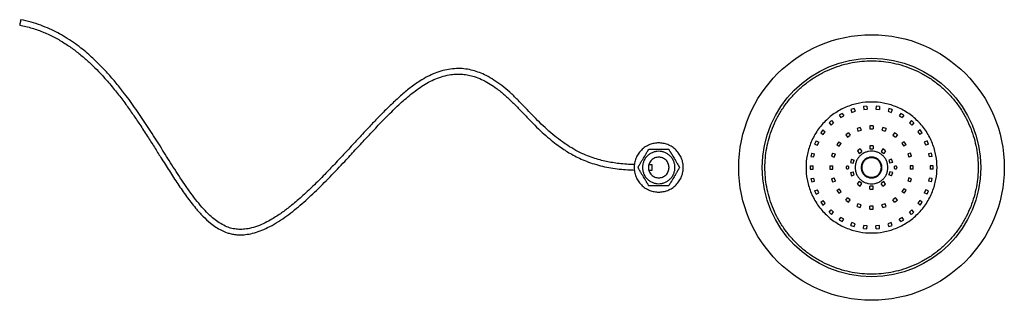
# Paper-space layout '_Posterior' of a CAD drawing. Header units: millimetres. Extents: x -676 to 227, y -122 to 135.
import ezdxf

# ---------------------------------------------------------------- set-up
doc = ezdxf.new("R2010")
doc.units = ezdxf.units.MM

psp = doc.layouts.new('_Posterior')

# ---------------------------------------------------------------- linework, layer by layer
at = {"color": 7, "linetype": 'Continuous', "lineweight": 25}
for p, q in [((100.65, 56.23), (97.57, 55.9)), ((97.57, 55.9), (97.85, 53.17)), ((100.65, 56.23), (100.94, 53.49)), ((109.35, 56.23), (109.06, 53.49)), ((112.43, 55.9), (109.35, 56.23)), ((112.43, 55.9), (112.15, 53.17)), ((78.15, 49.6), (75.47, 48.05)), ((75.47, 48.05), (76.85, 45.67)), ((76.85, 45.67), (79.53, 47.22)), ((78.15, 49.6), (79.53, 47.22)), ((89.05, 54.09), (86.11, 53.14)), ((86.11, 53.14), (86.95, 50.52)), ((86.95, 50.52), (89.9, 51.48)), ((89.05, 54.09), (89.9, 51.48)), ((97.85, 53.17), (100.94, 53.49)), ((109.06, 53.49), (112.15, 53.17)), ((120.95, 54.09), (120.1, 51.48)), ((120.1, 51.48), (123.05, 50.52)), ((123.89, 53.14), (120.95, 54.09)), ((123.89, 53.14), (123.05, 50.52)), ((131.85, 49.6), (130.47, 47.22)), ((130.47, 47.22), (133.15, 45.67)), ((134.53, 48.05), (131.85, 49.6)), ((134.53, 48.05), (133.15, 45.67)), ((68.43, 42.93), (66.13, 40.86)), ((66.13, 40.86), (67.97, 38.81)), ((67.97, 38.81), (70.27, 40.89)), ((68.43, 42.93), (70.27, 40.89)), ((94.69, 36.74), (91.74, 35.78)), ((94.69, 36.74), (95.54, 34.12)), ((103.45, 38.13), (103.45, 35.38)), ((106.55, 38.13), (103.45, 38.13)), ((106.55, 38.13), (106.55, 35.38)), ((115.31, 36.74), (114.46, 34.12)), ((118.26, 35.78), (115.31, 36.74)), ((141.57, 42.93), (139.73, 40.89)), ((139.73, 40.89), (142.03, 38.81)), ((143.87, 40.86), (141.57, 42.93)), ((143.87, 40.86), (142.03, 38.81)), ((60.3, 34.39), (58.48, 31.88)), ((58.48, 31.88), (60.71, 30.27)), ((60.3, 34.39), (62.53, 32.77)), ((60.71, 30.27), (62.53, 32.77)), ((83.84, 31.75), (81.34, 29.93)), ((81.34, 29.93), (82.95, 27.71)), ((82.95, 27.71), (85.46, 29.53)), ((83.84, 31.75), (85.46, 29.53)), ((91.74, 35.78), (92.59, 33.16)), ((92.59, 33.16), (95.54, 34.12)), ((103.45, 35.38), (106.55, 35.38)), ((114.46, 34.12), (117.41, 33.16)), ((118.26, 35.78), (117.41, 33.16)), ((126.16, 31.75), (124.54, 29.53)), ((124.54, 29.53), (127.05, 27.71)), ((128.66, 29.93), (126.16, 31.75)), ((128.66, 29.93), (127.05, 27.71)), ((149.7, 34.39), (147.47, 32.77)), ((147.47, 32.77), (149.29, 30.27)), ((151.52, 31.88), (149.29, 30.27)), ((151.52, 31.88), (149.7, 34.39)), ((54.13, 24.35), (52.87, 21.51)), ((52.87, 21.51), (55.38, 20.4)), ((54.13, 24.35), (56.64, 23.23)), ((55.38, 20.4), (56.64, 23.23)), ((75.07, 23.66), (73.25, 21.16)), ((73.25, 21.16), (75.47, 19.54)), ((75.07, 23.66), (77.29, 22.05)), ((75.47, 19.54), (77.29, 22.05)), ((103.45, 19.88), (103.45, 17.13)), ((106.55, 19.88), (103.45, 19.88)), ((106.55, 19.88), (106.55, 17.13)), ((134.93, 23.66), (132.71, 22.05)), ((132.71, 22.05), (134.53, 19.54)), ((136.75, 21.16), (134.53, 19.54)), ((136.75, 21.16), (134.93, 23.66)), ((155.87, 24.35), (153.36, 23.23)), ((153.36, 23.23), (154.62, 20.4)), ((157.13, 21.51), (154.62, 20.4)), ((157.13, 21.51), (155.87, 24.35)), ((50.18, 13.24), (49.53, 10.2)), ((49.53, 10.2), (52.22, 9.63)), ((50.18, 13.24), (52.87, 12.67)), ((52.22, 9.63), (52.87, 12.67)), ((69.22, 13.26), (68.26, 10.31)), ((68.26, 10.31), (70.88, 9.46)), ((69.22, 13.26), (71.84, 12.41)), ((70.88, 9.46), (71.84, 12.41)), ((94.57, 16.99), (92.06, 15.17)), ((92.06, 15.17), (93.68, 12.94)), ((93.68, 12.94), (96.19, 14.77)), ((94.57, 16.99), (96.19, 14.77)), ((103.45, 17.13), (106.55, 17.13)), ((115.43, 16.99), (113.81, 14.77)), ((113.81, 14.77), (116.32, 12.94)), ((117.94, 15.17), (115.43, 16.99)), ((117.94, 15.17), (116.32, 12.94)), ((140.78, 13.26), (138.16, 12.41)), ((138.16, 12.41), (139.12, 9.46)), ((141.74, 10.31), (139.12, 9.46)), ((141.74, 10.31), (140.78, 13.26)), ((159.82, 13.24), (157.13, 12.67)), ((157.13, 12.67), (157.78, 9.63)), ((160.47, 10.2), (157.78, 9.63)), ((160.47, 10.2), (159.82, 13.24)), ((-95.94, 2.5), (-98.77, 2.51)), ((-95.94, -2.5), (-95.94, 2.5)), ((48.63, 1.55), (48.63, -1.55)), ((48.63, 1.55), (51.38, 1.55)), ((51.38, -1.55), (51.38, 1.55)), ((66.88, 1.55), (66.88, -1.55)), ((66.88, 1.55), (69.63, 1.55)), ((69.63, -1.55), (69.63, 1.55)), ((86.58, 7.62), (85.62, 4.67)), ((85.62, 4.67), (88.23, 3.82)), ((86.58, 7.62), (89.19, 6.77)), ((88.23, 3.82), (89.19, 6.77)), ((123.42, 7.62), (120.81, 6.77)), ((120.81, 6.77), (121.77, 3.82)), ((124.38, 4.67), (121.77, 3.82)), ((124.38, 4.67), (123.42, 7.62)), ((143.13, 1.55), (140.38, 1.55)), ((140.38, 1.55), (140.38, -1.55)), ((143.13, -1.55), (143.13, 1.55)), ((161.38, 1.55), (158.63, 1.55)), ((158.63, 1.55), (158.63, -1.55)), ((161.38, -1.55), (161.38, 1.55)), ((-98.77, -2.5), (-95.94, -2.5)), ((48.63, -1.55), (51.38, -1.55)), ((66.88, -1.55), (69.63, -1.55)), ((85.62, -4.67), (88.23, -3.82)), ((85.62, -4.67), (86.58, -7.62)), ((86.58, -7.62), (89.19, -6.77)), ((89.19, -6.77), (88.23, -3.82)), ((121.77, -3.82), (120.81, -6.77)), ((123.42, -7.62), (120.81, -6.77)), ((124.38, -4.67), (121.77, -3.82)), ((123.42, -7.62), (124.38, -4.67)), ((143.13, -1.55), (140.38, -1.55)), ((161.38, -1.55), (158.63, -1.55)), ((49.53, -10.2), (52.22, -9.63)), ((49.53, -10.2), (50.18, -13.24)), ((50.18, -13.24), (52.87, -12.67)), ((52.87, -12.67), (52.22, -9.63)), ((68.26, -10.31), (70.88, -9.46)), ((68.26, -10.31), (69.22, -13.26)), ((69.22, -13.26), (71.84, -12.41)), ((71.84, -12.41), (70.88, -9.46)), ((92.06, -15.17), (93.68, -12.94)), ((92.06, -15.17), (94.57, -16.99)), ((96.19, -14.77), (93.68, -12.94)), ((94.57, -16.99), (96.19, -14.77)), ((103.45, -19.87), (103.45, -17.12)), ((106.55, -17.12), (103.45, -17.12)), ((106.55, -19.87), (106.55, -17.12)), ((116.32, -12.94), (113.81, -14.77)), ((115.43, -16.99), (113.81, -14.77)), ((115.43, -16.99), (117.94, -15.17)), ((117.94, -15.17), (116.32, -12.94)), ((139.12, -9.46), (138.16, -12.41)), ((140.78, -13.26), (138.16, -12.41)), ((141.74, -10.31), (139.12, -9.46)), ((140.78, -13.26), (141.74, -10.31)), ((157.78, -9.63), (157.13, -12.67)), ((159.82, -13.24), (157.13, -12.67)), ((160.47, -10.2), (157.78, -9.63)), ((159.82, -13.24), (160.47, -10.2)), ((52.87, -21.51), (55.38, -20.4)), ((52.87, -21.51), (54.13, -24.35)), ((54.13, -24.35), (56.64, -23.23)), ((56.64, -23.23), (55.38, -20.4)), ((73.25, -21.16), (75.47, -19.54)), ((73.25, -21.16), (75.07, -23.66)), ((75.07, -23.66), (77.29, -22.05)), ((77.29, -22.05), (75.47, -19.54)), ((103.45, -19.87), (106.55, -19.87)), ((134.53, -19.54), (132.71, -22.05)), ((134.93, -23.66), (132.71, -22.05)), ((136.75, -21.16), (134.53, -19.54)), ((134.93, -23.66), (136.75, -21.16)), ((154.62, -20.4), (153.36, -23.23)), ((155.87, -24.35), (153.36, -23.23)), ((157.13, -21.51), (154.62, -20.4)), ((155.87, -24.35), (157.13, -21.51)), ((58.48, -31.88), (60.71, -30.27)), ((58.48, -31.88), (60.3, -34.39)), ((60.3, -34.39), (62.53, -32.77)), ((62.53, -32.77), (60.71, -30.27)), ((81.34, -29.93), (82.95, -27.71)), ((81.34, -29.93), (83.84, -31.75)), ((85.46, -29.53), (82.95, -27.71)), ((83.84, -31.75), (85.46, -29.53)), ((91.74, -35.78), (92.59, -33.16)), ((91.74, -35.78), (94.69, -36.74)), ((95.54, -34.12), (92.59, -33.16)), ((94.69, -36.74), (95.54, -34.12)), ((103.45, -38.12), (103.45, -35.37)), ((106.55, -35.37), (103.45, -35.37)), ((106.55, -38.12), (106.55, -35.37)), ((117.41, -33.16), (114.46, -34.12)), ((115.31, -36.74), (114.46, -34.12)), ((115.31, -36.74), (118.26, -35.78)), ((118.26, -35.78), (117.41, -33.16)), ((127.05, -27.71), (124.54, -29.53)), ((126.16, -31.75), (124.54, -29.53)), ((126.16, -31.75), (128.66, -29.93)), ((128.66, -29.93), (127.05, -27.71)), ((149.29, -30.27), (147.47, -32.77)), ((149.7, -34.39), (147.47, -32.77)), ((151.52, -31.88), (149.29, -30.27)), ((149.7, -34.39), (151.52, -31.88)), ((66.13, -40.86), (67.97, -38.81)), ((66.13, -40.86), (68.43, -42.93)), ((70.27, -40.89), (67.97, -38.81)), ((68.43, -42.93), (70.27, -40.89)), ((103.45, -38.12), (106.55, -38.12)), ((142.03, -38.81), (139.73, -40.89)), ((141.57, -42.93), (139.73, -40.89)), ((141.57, -42.93), (143.87, -40.86)), ((143.87, -40.86), (142.03, -38.81)), ((75.47, -48.05), (76.85, -45.67)), ((75.47, -48.05), (78.15, -49.6)), ((79.53, -47.22), (76.85, -45.67)), ((78.15, -49.6), (79.53, -47.22)), ((86.11, -53.14), (86.95, -50.52)), ((86.11, -53.14), (89.05, -54.09)), ((89.9, -51.48), (86.95, -50.52)), ((89.05, -54.09), (89.9, -51.48)), ((97.57, -55.9), (97.85, -53.17)), ((100.94, -53.49), (97.85, -53.17)), ((100.65, -56.23), (100.94, -53.49)), ((112.15, -53.17), (109.06, -53.49)), ((109.35, -56.23), (109.06, -53.49)), ((112.43, -55.9), (112.15, -53.17)), ((123.05, -50.52), (120.1, -51.48)), ((120.95, -54.09), (120.1, -51.48)), ((120.95, -54.09), (123.89, -53.14)), ((123.89, -53.14), (123.05, -50.52)), ((133.15, -45.67), (130.47, -47.22)), ((131.85, -49.6), (130.47, -47.22)), ((131.85, -49.6), (134.53, -48.05)), ((134.53, -48.05), (133.15, -45.67)), ((97.57, -55.9), (100.65, -56.23)), ((109.35, -56.23), (112.43, -55.9))]:
    psp.add_line(p, q, dxfattribs=at)
at = {"color": 7, "linetype": 'Continuous', "lineweight": 25, "flags": 128}
psp.add_lwpolyline([(-81.4, 3.4), (-80.75, 0), (-81.4, -3.4)], dxfattribs=at)
at = {"color": 7, "linetype": 'Continuous', "lineweight": 25}
for radius in [121.67, 100.13]:
    psp.add_circle((105, 0), radius, dxfattribs=at)
for points, knots in [([(-674.61, 135.41), (-674.61, 135.41), (-674.62, 135.4), (-674.63, 135.3), (-674.67, 135.09), (-674.73, 134.79), (-674.82, 134.32), (-674.96, 133.6), (-675.12, 132.8), (-675.24, 132.17), (-675.33, 131.71), (-675.41, 131.3), (-675.49, 130.88), (-675.56, 130.54), (-675.56, 130.54), (-675.56, 130.54)], [0, 0, 0, 0, 0.037776, 0.102269, 0.16813, 0.233992, 0.298485, 0.418289, 0.538093, 0.602586, 0.668447, 0.734309, 0.798801, 0.918606, 1, 1, 1, 1]), ([(-112.26, 2.66), (-114.62, 2.75), (-119.4, 2.92), (-126.15, 3.53), (-132.34, 4.4), (-138.16, 5.52), (-144.01, 6.92), (-150.29, 8.78), (-157.02, 11.3), (-164.22, 14.67), (-171.4, 18.79), (-178.48, 23.56), (-185.4, 28.87), (-192.41, 34.89), (-199.26, 41.39), (-205.75, 48.09), (-212.35, 55.05), (-219.18, 62.07), (-226.35, 68.9), (-233.53, 74.97), (-240.74, 80.15), (-247.59, 84.12), (-254.07, 87.02), (-260.29, 89.05), (-266.81, 90.36), (-273.69, 90.82), (-280.78, 90.33), (-287.93, 88.88), (-295.03, 86.5), (-301.98, 83.3), (-309.69, 78.84), (-317.96, 72.92), (-326.67, 65.61), (-335.06, 57.84), (-343.19, 49.79), (-351.17, 41.54), (-359.53, 32.66), (-368.31, 23.17), (-377.56, 13.15), (-386.79, 3.27), (-396.5, -6.88), (-406.6, -16.99), (-417.12, -26.84), (-426.73, -35.01), (-435.74, -41.82), (-443.42, -46.85), (-450.77, -50.85), (-457.6, -53.81), (-464.26, -55.8), (-470.46, -56.71), (-475.91, -56.73), (-481.04, -55.94), (-486.26, -54.25), (-491.41, -51.6), (-496.56, -48.01), (-501.81, -43.48), (-507.32, -37.81), (-513.1, -30.97), (-518.81, -23.44), (-524.37, -15.52), (-531.41, -4.94), (-539.67, 8.09), (-549.3, 23.48), (-558.92, 38.53), (-568.84, 53.27), (-577.02, 64.53), (-583.19, 72.45), (-587.09, 77.26), (-591.06, 81.95), (-595.1, 86.51), (-599.24, 90.96), (-603.7, 95.49), (-608.49, 100.08), (-613.81, 104.82), (-619.7, 109.65), (-626.41, 114.63), (-633.47, 119.26), (-640.78, 123.44), (-648.25, 127.12), (-656.4, 130.45), (-665.23, 133.36), (-671.43, 134.71), (-674.61, 135.41)], [0, 0, 0, 0, 0.009768, 0.019769, 0.028898, 0.037169, 0.046422, 0.056516, 0.067599, 0.079687, 0.092796, 0.104511, 0.116951, 0.13012, 0.143383, 0.156158, 0.168484, 0.18264, 0.196085, 0.208809, 0.22081, 0.232082, 0.240913, 0.249567, 0.258548, 0.267843, 0.277427, 0.287274, 0.297366, 0.307695, 0.31826, 0.333447, 0.348888, 0.364332, 0.379798, 0.395305, 0.410856, 0.429249, 0.447717, 0.466194, 0.484055, 0.504668, 0.524142, 0.542465, 0.555819, 0.569882, 0.579661, 0.589726, 0.60004, 0.60774, 0.615064, 0.622039, 0.628708, 0.637226, 0.64543, 0.654101, 0.665327, 0.677429, 0.690391, 0.703642, 0.716653, 0.741918, 0.766212, 0.790284, 0.814341, 0.838261, 0.846689, 0.855053, 0.863355, 0.871592, 0.879764, 0.888014, 0.897373, 0.906642, 0.916923, 0.928218, 0.940532, 0.95112, 0.962362, 0.974258, 0.986805, 1, 1, 1, 1]), ([(-675.56, 130.5), (-671.74, 129.64), (-664.21, 127.94), (-653.46, 124), (-643.4, 119.26), (-634.07, 113.8), (-625.45, 107.81), (-617.5, 101.46), (-610.16, 94.85), (-602.31, 87.05), (-594.18, 78.04), (-585.91, 67.93), (-578.49, 58.09), (-571.78, 48.63), (-565.14, 38.82), (-558.64, 28.83), (-552.21, 18.7), (-545.58, 8.12), (-538.5, -3.12), (-530.77, -15.03), (-522.89, -26.43), (-515.28, -36.32), (-507.91, -44.56), (-501.62, -50.39), (-495.87, -54.66), (-490.81, -57.62), (-486.05, -59.64), (-481.64, -60.87), (-477.53, -61.54), (-473.17, -61.77), (-467.95, -61.47), (-461.9, -60.36), (-455.11, -58.2), (-447.85, -55.01), (-440.3, -50.8), (-432.68, -45.75), (-425.41, -40.29), (-418.48, -34.59), (-411.85, -28.72), (-402.65, -20.14), (-391.25, -8.72), (-378.91, 4.35), (-368.12, 15.99), (-358.7, 26.2), (-349.3, 36.26), (-339.68, 46.25), (-329.58, 56.21), (-320.65, 64.24), (-313.07, 70.27), (-307.12, 74.47), (-300.88, 78.21), (-294.34, 81.38), (-287.5, 83.81), (-281.01, 85.22), (-275.02, 85.74), (-269.63, 85.59), (-264.3, 84.82), (-258.5, 83.31), (-252.34, 80.89), (-245.96, 77.48), (-239.19, 72.99), (-232.13, 67.35), (-224.8, 60.59), (-217.71, 53.43), (-210.72, 46.06), (-203.8, 38.86), (-196.95, 32.28), (-190.38, 26.52), (-184.13, 21.54), (-178.56, 17.55), (-173.37, 14.2), (-168.23, 11.21), (-162.46, 8.27), (-156.02, 5.52), (-148.99, 3.1), (-141.57, 1.13), (-133.94, -0.44), (-126.23, -1.51), (-119.01, -2.12), (-114.32, -2.26), (-112.29, -2.33)], [0, 0, 0, 0, 0.015854, 0.031273, 0.046267, 0.060844, 0.075004, 0.088748, 0.102071, 0.11497, 0.13358, 0.151212, 0.167857, 0.183512, 0.198169, 0.215847, 0.231802, 0.246785, 0.26643, 0.285598, 0.304305, 0.322578, 0.336128, 0.349034, 0.357238, 0.365126, 0.372695, 0.378134, 0.383627, 0.389522, 0.395806, 0.404762, 0.414366, 0.42461, 0.436851, 0.449315, 0.461595, 0.473704, 0.485654, 0.497451, 0.524677, 0.551, 0.570274, 0.588974, 0.607294, 0.626011, 0.645185, 0.664761, 0.674597, 0.684422, 0.694235, 0.70404, 0.713824, 0.723585, 0.730871, 0.738132, 0.745385, 0.752648, 0.762361, 0.772125, 0.781937, 0.795261, 0.808765, 0.822439, 0.836285, 0.850272, 0.863377, 0.875575, 0.886865, 0.897243, 0.905084, 0.913854, 0.923558, 0.934197, 0.945756, 0.95773, 0.969369, 0.98068, 0.991633, 1, 1, 1, 1]), ([(202.7, 0), (202.7, 2.88), (202.57, 5.81), (202.03, 11.75), (201.62, 14.75), (200.51, 20.8), (199.79, 23.84), (198.06, 29.92), (197.03, 32.95), (194.65, 38.97), (193.29, 41.95), (190.27, 47.8), (188.6, 50.67), (184.95, 56.25), (182.97, 58.97), (178.73, 64.19), (176.47, 66.7), (171.7, 71.47), (169.19, 73.73), (163.97, 77.97), (161.25, 79.95), (155.67, 83.6), (152.8, 85.27), (146.95, 88.29), (143.97, 89.65), (137.95, 92.03), (134.92, 93.06), (128.84, 94.79), (125.8, 95.51), (119.75, 96.62), (116.75, 97.03), (110.81, 97.57), (107.88, 97.7), (102.12, 97.7), (99.19, 97.57), (93.25, 97.03), (90.25, 96.62), (84.2, 95.51), (81.16, 94.79), (75.08, 93.06), (72.05, 92.03), (66.03, 89.65), (63.05, 88.29), (57.2, 85.27), (54.33, 83.6), (48.75, 79.95), (46.03, 77.97), (40.81, 73.73), (38.3, 71.47), (33.53, 66.7), (31.27, 64.19), (27.03, 58.97), (25.05, 56.25), (21.4, 50.67), (19.73, 47.8), (16.71, 41.95), (15.35, 38.97), (12.97, 32.95), (11.94, 29.92), (10.21, 23.84), (9.49, 20.8), (8.38, 14.75), (7.97, 11.75), (7.43, 5.81), (7.3, 2.88), (7.3, -2.88), (7.43, -5.81), (7.97, -11.75), (8.38, -14.75), (9.49, -20.8), (10.21, -23.84), (11.94, -29.92), (12.97, -32.95), (15.35, -38.97), (16.71, -41.95), (19.73, -47.8), (21.4, -50.67), (25.05, -56.25), (27.03, -58.97), (31.27, -64.19), (33.53, -66.7), (38.3, -71.47), (40.81, -73.73), (46.03, -77.97), (48.75, -79.95), (54.33, -83.6), (57.2, -85.27), (63.05, -88.29), (66.03, -89.65), (72.05, -92.03), (75.08, -93.06), (81.16, -94.79), (84.2, -95.51), (90.25, -96.62), (93.25, -97.03), (99.19, -97.57), (102.12, -97.7), (107.88, -97.7), (110.81, -97.57), (116.75, -97.03), (119.75, -96.62), (125.8, -95.51), (128.84, -94.79), (134.92, -93.06), (137.95, -92.03), (143.97, -89.65), (146.95, -88.29), (152.8, -85.27), (155.67, -83.6), (161.25, -79.95), (163.97, -77.97), (169.19, -73.73), (171.7, -71.47), (176.47, -66.7), (178.73, -64.19), (182.97, -58.97), (184.95, -56.25), (188.6, -50.67), (190.27, -47.8), (193.29, -41.95), (194.65, -38.97), (197.03, -32.95), (198.06, -29.92), (199.79, -23.84), (200.51, -20.8), (201.62, -14.75), (202.03, -11.75), (202.57, -5.81), (202.7, -2.88), (202.7, 0)], [0, 0, 0, 0, 0.015625, 0.015625, 0.03125, 0.03125, 0.046875, 0.046875, 0.0625, 0.0625, 0.078125, 0.078125, 0.09375, 0.09375, 0.109375, 0.109375, 0.125, 0.125, 0.140625, 0.140625, 0.15625, 0.15625, 0.171875, 0.171875, 0.1875, 0.1875, 0.203125, 0.203125, 0.21875, 0.21875, 0.234375, 0.234375, 0.25, 0.25, 0.265625, 0.265625, 0.28125, 0.28125, 0.296875, 0.296875, 0.3125, 0.3125, 0.328125, 0.328125, 0.34375, 0.34375, 0.359375, 0.359375, 0.375, 0.375, 0.390625, 0.390625, 0.40625, 0.40625, 0.421875, 0.421875, 0.4375, 0.4375, 0.453125, 0.453125, 0.46875, 0.46875, 0.484375, 0.484375, 0.5, 0.5, 0.515625, 0.515625, 0.53125, 0.53125, 0.546875, 0.546875, 0.5625, 0.5625, 0.578125, 0.578125, 0.59375, 0.59375, 0.609375, 0.609375, 0.625, 0.625, 0.640625, 0.640625, 0.65625, 0.65625, 0.671875, 0.671875, 0.6875, 0.6875, 0.703125, 0.703125, 0.71875, 0.71875, 0.734375, 0.734375, 0.75, 0.75, 0.765625, 0.765625, 0.78125, 0.78125, 0.796875, 0.796875, 0.8125, 0.8125, 0.828125, 0.828125, 0.84375, 0.84375, 0.859375, 0.859375, 0.875, 0.875, 0.890625, 0.890625, 0.90625, 0.90625, 0.921875, 0.921875, 0.9375, 0.9375, 0.953125, 0.953125, 0.96875, 0.96875, 0.984375, 0.984375, 1, 1, 1, 1]), ([(45, 0), (45, 3.54), (45.31, 7.2), (46.69, 14.63), (47.75, 18.39), (50.67, 25.78), (52.54, 29.4), (57.02, 36.26), (59.64, 39.5), (65.5, 45.36), (68.74, 47.98), (75.6, 52.46), (79.22, 54.33), (86.61, 57.25), (90.37, 58.31), (97.8, 59.69), (101.46, 60), (108.54, 60), (112.2, 59.69), (119.63, 58.31), (123.39, 57.25), (130.78, 54.33), (134.4, 52.46), (141.26, 47.98), (144.5, 45.36), (150.36, 39.5), (152.98, 36.26), (157.46, 29.4), (159.33, 25.78), (162.25, 18.39), (163.31, 14.63), (164.69, 7.2), (165, 3.54), (165, -3.54), (164.69, -7.2), (163.31, -14.63), (162.25, -18.39), (159.33, -25.78), (157.46, -29.4), (152.98, -36.26), (150.36, -39.5), (144.5, -45.36), (141.26, -47.98), (134.4, -52.46), (130.78, -54.33), (123.39, -57.25), (119.63, -58.31), (112.2, -59.69), (108.54, -60), (101.46, -60), (97.8, -59.69), (90.37, -58.31), (86.61, -57.25), (79.22, -54.33), (75.6, -52.46), (68.74, -47.98), (65.5, -45.36), (59.64, -39.5), (57.02, -36.26), (52.54, -29.4), (50.67, -25.78), (47.75, -18.39), (46.69, -14.63), (45.31, -7.2), (45, -3.54), (45, 0)], [0, 0, 0, 0, 0.03125, 0.03125, 0.0625, 0.0625, 0.09375, 0.09375, 0.125, 0.125, 0.15625, 0.15625, 0.1875, 0.1875, 0.21875, 0.21875, 0.25, 0.25, 0.28125, 0.28125, 0.3125, 0.3125, 0.34375, 0.34375, 0.375, 0.375, 0.40625, 0.40625, 0.4375, 0.4375, 0.46875, 0.46875, 0.5, 0.5, 0.53125, 0.53125, 0.5625, 0.5625, 0.59375, 0.59375, 0.625, 0.625, 0.65625, 0.65625, 0.6875, 0.6875, 0.71875, 0.71875, 0.75, 0.75, 0.78125, 0.78125, 0.8125, 0.8125, 0.84375, 0.84375, 0.875, 0.875, 0.90625, 0.90625, 0.9375, 0.9375, 0.96875, 0.96875, 1, 1, 1, 1]), ([(-112.5, 0), (-112.5, 1.33), (-112.38, 2.7), (-111.87, 5.49), (-111.47, 6.9), (-110.37, 9.67), (-109.67, 11.03), (-107.99, 13.6), (-107.01, 14.81), (-104.81, 17.01), (-103.6, 17.99), (-101.03, 19.67), (-99.67, 20.37), (-96.9, 21.47), (-95.49, 21.87), (-92.7, 22.38), (-91.33, 22.5), (-88.67, 22.5), (-87.3, 22.38), (-84.51, 21.87), (-83.1, 21.47), (-80.33, 20.37), (-78.97, 19.67), (-76.4, 17.99), (-75.19, 17.01), (-72.99, 14.81), (-72.01, 13.6), (-70.33, 11.03), (-69.63, 9.67), (-68.53, 6.9), (-68.13, 5.49), (-67.62, 2.7), (-67.5, 1.33), (-67.5, -1.33), (-67.62, -2.7), (-68.13, -5.49), (-68.53, -6.9), (-69.63, -9.67), (-70.33, -11.03), (-72.01, -13.6), (-72.99, -14.81), (-75.19, -17.01), (-76.4, -17.99), (-78.97, -19.67), (-80.33, -20.37), (-83.1, -21.47), (-84.51, -21.87), (-87.3, -22.38), (-88.67, -22.5), (-91.33, -22.5), (-92.7, -22.38), (-95.49, -21.87), (-96.9, -21.47), (-99.67, -20.37), (-101.03, -19.67), (-103.6, -17.99), (-104.81, -17.01), (-107.01, -14.81), (-107.99, -13.6), (-109.67, -11.03), (-110.37, -9.67), (-111.47, -6.9), (-111.87, -5.49), (-112.38, -2.7), (-112.5, -1.33), (-112.5, 0)], [0, 0, 0, 0, 0.03125, 0.03125, 0.0625, 0.0625, 0.09375, 0.09375, 0.125, 0.125, 0.15625, 0.15625, 0.1875, 0.1875, 0.21875, 0.21875, 0.25, 0.25, 0.28125, 0.28125, 0.3125, 0.3125, 0.34375, 0.34375, 0.375, 0.375, 0.40625, 0.40625, 0.4375, 0.4375, 0.46875, 0.46875, 0.5, 0.5, 0.53125, 0.53125, 0.5625, 0.5625, 0.59375, 0.59375, 0.625, 0.625, 0.65625, 0.65625, 0.6875, 0.6875, 0.71875, 0.71875, 0.75, 0.75, 0.78125, 0.78125, 0.8125, 0.8125, 0.84375, 0.84375, 0.875, 0.875, 0.90625, 0.90625, 0.9375, 0.9375, 0.96875, 0.96875, 1, 1, 1, 1]), ([(-109.12, 0), (-108.97, 0.24), (-108.68, 0.73), (-108.26, 1.44), (-107.83, 2.15), (-107.42, 2.84), (-107.01, 3.52), (-106.32, 4.69), (-105.34, 6.32), (-104.08, 8.44), (-102.82, 10.55), (-101.71, 12.4), (-100.74, 14.02), (-99.91, 15.41), (-99.34, 16.36), (-99.06, 16.84)], [0, 0, 0, 0, 0.043716, 0.086602, 0.128663, 0.169904, 0.210331, 0.249951, 0.377099, 0.501268, 0.624739, 0.751175, 0.830875, 0.913802, 1, 1, 1, 1]), ([(-75.13, 0), (-75.13, -0.88), (-75.21, -1.79), (-75.55, -3.63), (-75.81, -4.56), (-76.54, -6.39), (-77, -7.29), (-78.11, -8.99), (-78.76, -9.79), (-80.21, -11.24), (-81.01, -11.89), (-82.71, -13), (-83.61, -13.46), (-85.44, -14.19), (-86.37, -14.45), (-88.21, -14.79), (-89.12, -14.87), (-90.88, -14.87), (-91.79, -14.79), (-93.63, -14.45), (-94.56, -14.19), (-96.39, -13.46), (-97.29, -13), (-98.99, -11.89), (-99.79, -11.24), (-101.24, -9.79), (-101.89, -8.99), (-103, -7.29), (-103.46, -6.39), (-104.19, -4.56), (-104.45, -3.63), (-104.79, -1.79), (-104.87, -0.88), (-104.87, 0.88), (-104.79, 1.79), (-104.45, 3.63), (-104.19, 4.56), (-103.46, 6.39), (-103, 7.29), (-101.89, 8.99), (-101.24, 9.79), (-99.79, 11.24), (-98.99, 11.89), (-97.29, 13), (-96.39, 13.46), (-94.56, 14.19), (-93.63, 14.45), (-91.79, 14.79), (-90.88, 14.87), (-89.12, 14.87), (-88.21, 14.79), (-86.37, 14.45), (-85.44, 14.19), (-83.61, 13.46), (-82.71, 13), (-81.01, 11.89), (-80.21, 11.24), (-78.76, 9.79), (-78.11, 8.99), (-77, 7.29), (-76.54, 6.39), (-75.81, 4.56), (-75.55, 3.63), (-75.21, 1.79), (-75.13, 0.88), (-75.13, 0)], [0, 0, 0, 0, 0.03125, 0.03125, 0.0625, 0.0625, 0.09375, 0.09375, 0.125, 0.125, 0.15625, 0.15625, 0.1875, 0.1875, 0.21875, 0.21875, 0.25, 0.25, 0.28125, 0.28125, 0.3125, 0.3125, 0.34375, 0.34375, 0.375, 0.375, 0.40625, 0.40625, 0.4375, 0.4375, 0.46875, 0.46875, 0.5, 0.5, 0.53125, 0.53125, 0.5625, 0.5625, 0.59375, 0.59375, 0.625, 0.625, 0.65625, 0.65625, 0.6875, 0.6875, 0.71875, 0.71875, 0.75, 0.75, 0.78125, 0.78125, 0.8125, 0.8125, 0.84375, 0.84375, 0.875, 0.875, 0.90625, 0.90625, 0.9375, 0.9375, 0.96875, 0.96875, 1, 1, 1, 1]), ([(-80.55, 0), (-80.55, -0.58), (-80.66, -1.76), (-81.16, -3.53), (-82.04, -5.22), (-83.27, -6.73), (-84.78, -7.96), (-86.47, -8.84), (-88.24, -9.34), (-90, -9.5), (-91.76, -9.34), (-93.53, -8.84), (-95.22, -7.96), (-96.73, -6.73), (-97.96, -5.22), (-98.84, -3.53), (-99.34, -1.76), (-99.5, 0), (-99.34, 1.76), (-98.84, 3.53), (-97.96, 5.22), (-96.73, 6.73), (-95.22, 7.96), (-93.53, 8.84), (-91.76, 9.34), (-90, 9.5), (-88.24, 9.34), (-86.47, 8.84), (-84.78, 7.96), (-83.27, 6.73), (-82.04, 5.22), (-81.16, 3.53), (-80.66, 1.76), (-80.55, 0.58), (-80.55, 0)], [0, 0, 0, 0, 0.029129, 0.0600028, 0.0921602, 0.125, 0.1578398, 0.1899972, 0.220871, 0.25, 0.279129, 0.3100028, 0.3421602, 0.375, 0.4078398, 0.4399972, 0.470871, 0.5, 0.529129, 0.5600028, 0.5921602, 0.625, 0.6578398, 0.6899972, 0.720871, 0.75, 0.779129, 0.8100028, 0.8421602, 0.875, 0.9078398, 0.9399972, 0.970871, 1, 1, 1, 1]), ([(-99.06, 16.84), (-98.8, 16.84), (-98.28, 16.84), (-97.52, 16.84), (-96.76, 16.84), (-96.02, 16.84), (-95.29, 16.84), (-94.04, 16.84), (-92.28, 16.84), (-90, 16.84), (-87.72, 16.84), (-85.72, 16.84), (-83.97, 16.84), (-82.47, 16.84), (-81.46, 16.84), (-80.94, 16.84)], [0, 0, 0, 0, 0.04324, 0.085769, 0.127593, 0.168716, 0.209144, 0.248881, 0.375717, 0.500002, 0.624284, 0.751123, 0.831285, 0.914231, 1, 1, 1, 1]), ([(-80.94, 16.84), (-80.8, 16.6), (-80.51, 16.11), (-80.08, 15.4), (-79.67, 14.7), (-79.25, 14.01), (-78.85, 13.33), (-78.16, 12.17), (-77.18, 10.55), (-75.92, 8.44), (-74.66, 6.32), (-73.55, 4.46), (-72.57, 2.83), (-71.74, 1.43), (-71.17, 0.48), (-70.88, 0)], [0, 0, 0, 0, 0.04351, 0.086198, 0.128068, 0.169127, 0.209378, 0.248829, 0.375263, 0.498736, 0.622902, 0.750053, 0.830097, 0.913398, 1, 1, 1, 1]), ([(90, 0), (90, 0.91), (90.17, 2.8), (90.98, 5.6), (92.37, 8.28), (94.32, 10.68), (96.72, 12.63), (99.4, 14.02), (102.2, 14.83), (105, 15.08), (107.8, 14.83), (110.6, 14.02), (113.28, 12.63), (115.68, 10.68), (117.63, 8.28), (119.02, 5.6), (119.83, 2.8), (120.08, 0), (119.83, -2.8), (119.02, -5.6), (117.63, -8.28), (115.68, -10.68), (113.28, -12.63), (110.6, -14.02), (107.8, -14.83), (105, -15.08), (102.2, -14.83), (99.4, -14.02), (96.72, -12.63), (94.32, -10.68), (92.37, -8.28), (90.98, -5.6), (90.17, -2.8), (90, -0.91), (90, 0)], [0, 0, 0, 0, 0.029129, 0.060003, 0.09216, 0.125, 0.15784, 0.189997, 0.220871, 0.25, 0.279129, 0.310003, 0.34216, 0.375, 0.40784, 0.439997, 0.470871, 0.5, 0.529129, 0.560003, 0.59216, 0.625, 0.65784, 0.689997, 0.720871, 0.75, 0.779129, 0.810003, 0.84216, 0.875, 0.90784, 0.939997, 0.970871, 1, 1, 1, 1]), ([(95.5, 0), (95.5, 0.58), (95.61, 1.77), (96.12, 3.54), (97, 5.25), (98.23, 6.77), (99.75, 8), (101.46, 8.88), (103.23, 9.39), (105, 9.55), (106.77, 9.39), (108.54, 8.88), (110.25, 8), (111.77, 6.77), (113, 5.25), (113.88, 3.54), (114.39, 1.77), (114.55, 0), (114.39, -1.77), (113.88, -3.54), (113, -5.25), (111.77, -6.77), (110.25, -8), (108.54, -8.88), (106.77, -9.39), (105, -9.55), (103.23, -9.39), (101.46, -8.88), (99.75, -8), (98.23, -6.77), (97, -5.25), (96.12, -3.54), (95.61, -1.77), (95.5, -0.58), (95.5, 0)], [0, 0, 0, 0, 0.029129, 0.0600028, 0.0921602, 0.125, 0.1578398, 0.1899972, 0.220871, 0.25, 0.279129, 0.3100028, 0.3421602, 0.375, 0.4078398, 0.4399972, 0.470871, 0.5, 0.529129, 0.5600028, 0.5921602, 0.625, 0.6578398, 0.6899972, 0.720871, 0.75, 0.779129, 0.8100028, 0.8421602, 0.875, 0.9078398, 0.9399972, 0.970871, 1, 1, 1, 1]), ([(-99.06, -16.84), (-99.2, -16.6), (-99.49, -16.11), (-99.92, -15.4), (-100.33, -14.7), (-100.75, -14.01), (-101.15, -13.33), (-101.84, -12.17), (-102.82, -10.55), (-104.08, -8.44), (-105.34, -6.32), (-106.45, -4.46), (-107.43, -2.83), (-108.26, -1.43), (-108.83, -0.48), (-109.12, 0)], [0, 0, 0, 0, 0.04351, 0.086198, 0.128068, 0.169127, 0.209378, 0.248829, 0.375263, 0.498736, 0.622902, 0.750053, 0.830097, 0.913398, 1, 1, 1, 1]), ([(-70.88, 0), (-71.03, -0.24), (-71.32, -0.73), (-71.74, -1.44), (-72.17, -2.15), (-72.58, -2.84), (-72.99, -3.52), (-73.68, -4.69), (-74.66, -6.32), (-75.92, -8.44), (-77.18, -10.55), (-78.29, -12.4), (-79.26, -14.02), (-80.09, -15.41), (-80.66, -16.36), (-80.94, -16.84)], [0, 0, 0, 0, 0.043716, 0.086602, 0.128663, 0.169904, 0.210331, 0.249951, 0.377099, 0.501268, 0.624739, 0.751175, 0.830875, 0.913802, 1, 1, 1, 1]), ([(84.35, 0), (84.35, -0.17), (84.28, -0.52), (83.98, -0.98), (83.52, -1.28), (83, -1.38), (82.48, -1.28), (82.02, -0.98), (81.72, -0.52), (81.62, 0), (81.72, 0.52), (82.02, 0.98), (82.48, 1.28), (83, 1.38), (83.52, 1.28), (83.98, 0.98), (84.28, 0.52), (84.35, 0.17), (84.35, 0)], [0, 0, 0, 0, 0.0600271, 0.125, 0.1899729, 0.25, 0.3100271, 0.375, 0.4399729, 0.5, 0.5600271, 0.625, 0.6899729, 0.75, 0.8100271, 0.875, 0.9399729, 1, 1, 1, 1]), ([(96, 0), (96, 0.55), (96.1, 1.68), (96.59, 3.36), (97.42, 4.97), (98.59, 6.41), (100.03, 7.58), (101.64, 8.41), (103.32, 8.9), (105, 9.05), (106.68, 8.9), (108.36, 8.41), (109.97, 7.58), (111.41, 6.41), (112.58, 4.97), (113.41, 3.36), (113.9, 1.68), (114.05, 0), (113.9, -1.68), (113.41, -3.36), (112.58, -4.97), (111.41, -6.41), (109.97, -7.58), (108.36, -8.41), (106.68, -8.9), (105, -9.05), (103.32, -8.9), (101.64, -8.41), (100.03, -7.58), (98.59, -6.41), (97.42, -4.97), (96.59, -3.36), (96.1, -1.68), (96, -0.55), (96, 0)], [0, 0, 0, 0, 0.029129, 0.0600028, 0.0921602, 0.125, 0.1578398, 0.1899972, 0.220871, 0.25, 0.279129, 0.3100028, 0.3421602, 0.375, 0.4078398, 0.4399972, 0.470871, 0.5, 0.529129, 0.5600028, 0.5921602, 0.625, 0.6578398, 0.6899972, 0.720871, 0.75, 0.779129, 0.8100028, 0.8421602, 0.875, 0.9078398, 0.9399972, 0.970871, 1, 1, 1, 1]), ([(125.65, 0), (125.65, 0.17), (125.72, 0.52), (126.02, 0.98), (126.48, 1.28), (127, 1.38), (127.52, 1.28), (127.98, 0.98), (128.28, 0.52), (128.38, 0), (128.28, -0.52), (127.98, -0.98), (127.52, -1.28), (127, -1.38), (126.48, -1.28), (126.02, -0.98), (125.72, -0.52), (125.65, -0.17), (125.65, 0)], [0, 0, 0, 0, 0.060027, 0.125, 0.189973, 0.25, 0.310027, 0.375, 0.439973, 0.5, 0.560027, 0.625, 0.689973, 0.75, 0.810027, 0.875, 0.939973, 1, 1, 1, 1]), ([(-80.94, -16.84), (-81.2, -16.84), (-81.72, -16.84), (-82.48, -16.84), (-83.24, -16.84), (-83.98, -16.84), (-84.71, -16.84), (-85.96, -16.84), (-87.72, -16.84), (-90, -16.84), (-92.28, -16.84), (-94.28, -16.84), (-96.03, -16.84), (-97.53, -16.84), (-98.54, -16.84), (-99.06, -16.84)], [0, 0, 0, 0, 0.04324, 0.085769, 0.127593, 0.168716, 0.209144, 0.248881, 0.375717, 0.500002, 0.624284, 0.751122, 0.831285, 0.914231, 1, 1, 1, 1])]:
    psp.add_open_spline(points, degree=3, knots=knots, dxfattribs=at)

doc.saveas('drawing.dxf')
